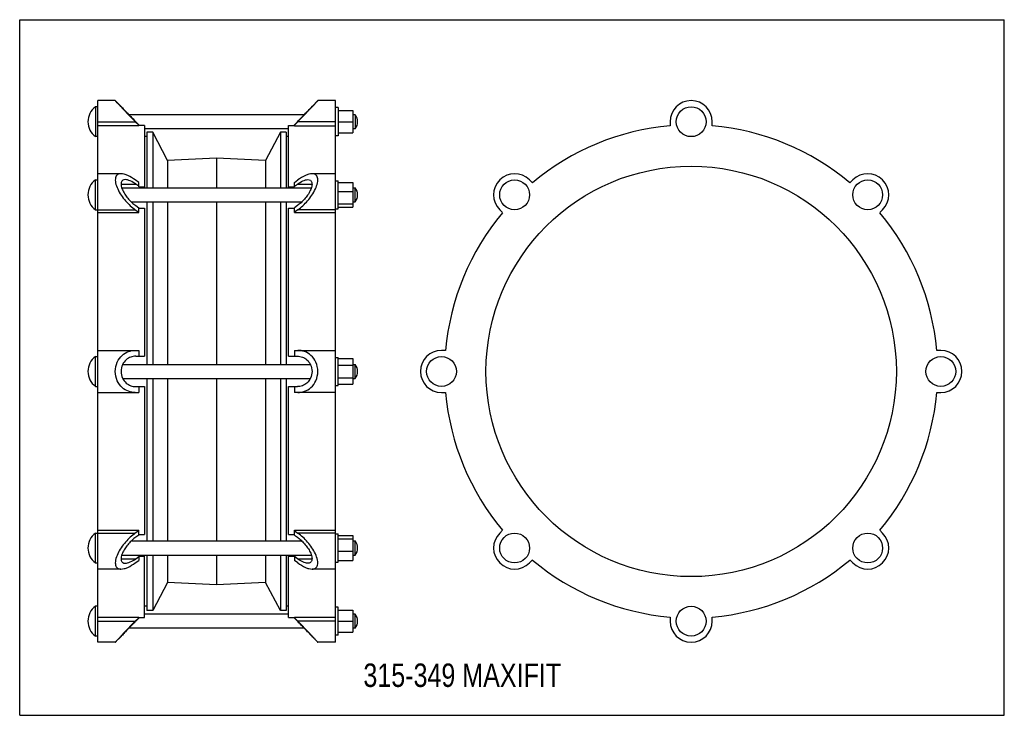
# Model space of a CAD drawing. Header units: millimetres. Extents: x 0 to 841, y 0 to 594.
import ezdxf

# ---------------------------------------------------------------- set-up
doc = ezdxf.new("R2010")
doc.units = ezdxf.units.MM
doc.header["$LTSCALE"] = 46.255
doc.layers.get('0').update_dxf_attribs({"linetype": 'CONTINUOUS'})
doc.layers.add('02___PRT_ALL_AXES', color=7, linetype='CONTINUOUS')
doc.styles.get("Standard").update_dxf_attribs({"font": 'txt', "width": 0.8})

msp = doc.modelspace()

# ---------------------------------------------------------------- linework, layer by layer
at = {"color": 7, "linetype": 'CONTINUOUS'}
for p, q in [((0, 0), (0, 594)), ((0, 594), (841, 594)), ((841, 0), (841, 594)), ((66.65, 62.39), (66.65, 524.89)), ((81.65, 524.89), (66.65, 524.89)), ((81.65, 524.89), (86.61, 519.89)), ((249.69, 519.89), (254.65, 524.89)), ((269.65, 524.89), (254.65, 524.89)), ((269.65, 62.4), (269.65, 524.89)), ((86.65, 519.86), (86.61, 519.89)), ((86.93, 519.55), (86.61, 519.89)), ((86.93, 519.56), (86.75, 519.75)), ((249.69, 519.89), (249.37, 519.55)), ((249.55, 519.75), (249.37, 519.56)), ((249.69, 519.89), (249.66, 519.86)), ((272.15, 516.39), (284.6, 516.39)), ((284.6, 516.39), (284.6, 497.39)), ((66.65, 506.89), (98.76, 506.89)), ((98.76, 506.89), (101.65, 503.97)), ((99.12, 506.89), (101.65, 504.34)), ((237.18, 506.89), (234.65, 504.34)), ((237.54, 506.89), (234.65, 503.97)), ((269.65, 506.89), (237.54, 506.89)), ((272.15, 506.89), (284.6, 506.89)), ((286.65, 512.89), (284.6, 512.89)), ((555.53, 506.89), (555.53, 503.37)), ((591.53, 503.37), (591.53, 506.89)), ((101.65, 503.37), (66.65, 503.37)), ((101.65, 503.37), (101.65, 504.34)), ((106.65, 503.74), (101.65, 503.74)), ((106.65, 503.74), (106.65, 450.44)), ((229.65, 450.44), (229.65, 503.74)), ((229.65, 503.74), (234.65, 503.74)), ((234.65, 503.37), (234.65, 504.34)), ((234.65, 503.37), (269.65, 503.37)), ((272.15, 497.39), (284.6, 497.39)), ((286.65, 500.89), (284.6, 500.89)), ((108.65, 494.14), (106.65, 494.14)), ((229.65, 494.14), (227.65, 494.14)), ((86.53, 462.44), (66.65, 462.44)), ((101.65, 455.1), (98.76, 457.16)), ((101.65, 451.4), (101.65, 455.1)), ((234.65, 455.1), (237.54, 457.16)), ((234.65, 451.4), (234.65, 455.1)), ((269.65, 462.44), (249.77, 462.44)), ((437.95, 454.67), (435.46, 457.16)), ((711.59, 457.16), (709.1, 454.67)), ((86.62, 453.63), (99.12, 453.63)), ((101.65, 451.82), (99.12, 453.63)), ((101.65, 451.4), (106.65, 451.4)), ((229.65, 451.4), (234.65, 451.4)), ((234.65, 451.82), (237.18, 453.63)), ((237.18, 453.63), (249.68, 453.63)), ((66.65, 431.71), (98.76, 431.71)), ((66.65, 429.22), (101.65, 429.22)), ((98.76, 431.71), (101.65, 429.64)), ((99.12, 435.24), (101.65, 433.44)), ((101.65, 429.22), (101.65, 433.44)), ((101.65, 433.01), (106.65, 433.01)), ((106.65, 433.01), (106.65, 306.64)), ((229.65, 306.64), (229.65, 433.01)), ((229.65, 433.01), (234.65, 433.01)), ((237.18, 435.24), (234.65, 433.44)), ((234.65, 429.22), (234.65, 433.44)), ((237.54, 431.71), (234.65, 429.64)), ((234.65, 429.22), (269.65, 429.22)), ((269.65, 431.71), (237.54, 431.71)), ((410.01, 431.71), (412.5, 429.22)), ((734.56, 429.22), (737.04, 431.71)), ((66.65, 311.64), (101.65, 311.64)), ((101.65, 311.64), (101.65, 306.64)), ((234.65, 311.64), (269.65, 311.64)), ((234.65, 311.64), (234.65, 306.64)), ((363.8, 311.64), (360.28, 311.64)), ((786.78, 311.64), (783.26, 311.64)), ((99.12, 306.64), (106.65, 306.64)), ((229.65, 306.64), (237.18, 306.64)), ((99.12, 280.64), (106.65, 280.64)), ((101.65, 280.64), (101.65, 275.64)), ((106.65, 280.64), (106.65, 154.28)), ((229.65, 280.64), (237.18, 280.64)), ((229.65, 154.28), (229.65, 280.64)), ((234.65, 280.64), (234.65, 275.64)), ((66.65, 275.64), (101.65, 275.64)), ((269.65, 275.64), (234.65, 275.64)), ((360.28, 275.64), (363.8, 275.64)), ((783.26, 275.64), (786.78, 275.64)), ((66.65, 158.07), (101.65, 158.07)), ((66.65, 155.58), (98.76, 155.58)), ((101.65, 157.65), (98.76, 155.58)), ((101.65, 153.85), (99.12, 152.05)), ((101.65, 153.85), (101.65, 158.07)), ((101.65, 154.28), (106.65, 154.28)), ((229.65, 154.28), (234.65, 154.28)), ((234.65, 158.07), (269.65, 158.07)), ((234.65, 153.85), (234.65, 158.07)), ((234.65, 157.65), (237.54, 155.58)), ((234.65, 153.85), (237.18, 152.05)), ((269.65, 155.58), (237.54, 155.58)), ((412.5, 158.07), (410.01, 155.58)), ((737.04, 155.58), (734.56, 158.07)), ((99.12, 133.66), (101.65, 135.47)), ((101.65, 135.89), (106.65, 135.89)), ((101.65, 135.89), (101.65, 132.19)), ((106.65, 83.55), (106.65, 136.85)), ((229.65, 83.55), (229.65, 136.85)), ((229.65, 135.89), (234.65, 135.89)), ((234.65, 135.89), (234.65, 132.19)), ((237.18, 133.66), (234.65, 135.47)), ((86.62, 133.66), (99.12, 133.66)), ((98.76, 130.13), (101.65, 132.19)), ((237.54, 130.13), (234.65, 132.19)), ((237.18, 133.66), (249.68, 133.66)), ((435.46, 130.13), (437.95, 132.62)), ((709.1, 132.62), (711.59, 130.13)), ((86.53, 124.85), (66.65, 124.85)), ((269.65, 124.85), (249.77, 124.85)), ((108.65, 93.14), (106.65, 93.14)), ((229.65, 93.14), (227.65, 93.14)), ((66.65, 83.92), (101.65, 83.92)), ((66.65, 80.39), (98.76, 80.39)), ((101.65, 83.32), (98.76, 80.39)), ((101.65, 82.95), (99.12, 80.39)), ((101.65, 83.32), (101.65, 83.92)), ((101.65, 83.55), (106.65, 83.55)), ((101.65, 83.25), (101.65, 82.95)), ((229.65, 83.55), (234.65, 83.55)), ((234.65, 83.92), (269.65, 83.92)), ((234.65, 83.32), (234.65, 83.92)), ((234.65, 83.32), (237.54, 80.39)), ((234.65, 83.25), (234.65, 82.95)), ((234.65, 82.95), (237.18, 80.39)), ((269.65, 80.39), (237.54, 80.39)), ((555.53, 83.92), (555.53, 80.39)), ((591.53, 80.39), (591.53, 83.92)), ((81.65, 62.39), (86.61, 67.39)), ((86.61, 67.39), (86.93, 67.74)), ((86.61, 67.39), (86.65, 67.43)), ((86.75, 67.54), (86.93, 67.73)), ((249.37, 67.74), (249.69, 67.39)), ((249.37, 67.73), (249.55, 67.54)), ((249.66, 67.43), (249.69, 67.39)), ((249.69, 67.39), (254.65, 62.39)), ((81.65, 62.39), (66.65, 62.39)), ((269.65, 62.39), (254.65, 62.39)), ((0, 0), (841, 0))]:
    msp.add_line(p, q, dxfattribs=at)
for centre, radius, start, end in [((573.53, 506.89), 18, 0, 180), ((563.93, 966.04), 653.6, 222.94212, 223.18538), ((543.77, 946.89), 625.8, 223.17005, 224.67552), ((-213.11, 952.33), 633.64, 315.33379, 316.82063), ((527.46, 931.21), 602.93, 224.54749, 224.72968), ((-191.16, 931.21), 602.93, 315.27032, 315.45251), ((573.53, 293.64), 210.5, 94.90539, 130.09461), ((573.53, 293.64), 210.5, 49.90539, 85.09461), ((422.74, 444.44), 18, 45, 225), ((724.32, 444.44), 18, 315, 135), ((573.53, 293.64), 210.5, 139.90539, 175.09461), ((573.53, 293.64), 210.5, 4.90539, 40.09461), ((360.28, 293.64), 18, 90, 270), ((786.78, 293.64), 18, 270, 90), ((573.53, 293.64), 210.5, 184.90539, 220.09461), ((573.53, 293.64), 210.5, 319.90539, 355.09461), ((422.74, 142.85), 18, 135, 315), ((724.32, 142.85), 18, 225, 45), ((573.53, 293.64), 210.5, 229.90539, 265.09461), ((573.53, 293.64), 210.5, 274.90539, 310.09461), ((549.41, -365.04), 633.64, 135.33379, 136.82057), ((527.46, -343.92), 602.93, 135.27032, 135.4525), ((-191.16, -343.92), 602.93, 44.5475, 44.72968), ((-207.46, -359.6), 625.8, 43.17012, 44.67552), ((573.53, 80.39), 18, 180, 360), ((-227.62, -378.75), 653.6, 42.94216, 43.18545)]:
    msp.add_arc(centre, radius, start, end, dxfattribs=at)
for points, knots in [([(85.46, 520.77), (84.95, 521.32), (84.03, 522.3), (82.95, 523.49), (82.31, 524.17), (81.93, 524.6), (81.82, 524.69), (81.63, 524.92), (81.65, 524.89)], [0, 0, 0, 0, 0.403789, 0.721956, 0.840638, 0.928191, 0.981976, 1, 1, 1, 1]), ([(254.65, 524.89), (254.68, 524.94), (254.38, 524.58), (254.21, 524.42), (253.61, 523.76), (252.96, 523.06), (252.11, 522.14), (250.77, 520.69), (249.69, 519.54), (248.95, 518.74)], [0, 0, 0, 0, 0.019272, 0.076293, 0.167942, 0.29032, 0.438847, 0.609129, 1, 1, 1, 1]), ([(86.61, 519.89), (86.97, 519.5), (88.24, 518.17), (90.65, 515.6), (94.01, 512.11), (96.48, 509.58), (97.78, 508.26)], [0, 0, 0, 0, 0.09845, 0.341839, 0.656213, 1, 1, 1, 1]), ([(238.53, 508.26), (239.82, 509.58), (242.29, 512.11), (245.65, 515.6), (248.06, 518.17), (249.33, 519.5), (249.69, 519.89)], [0, 0, 0, 0, 0.343787, 0.658161, 0.90155, 1, 1, 1, 1]), ([(86.53, 462.44), (85.51, 462.44), (83.89, 462.11), (82.4, 460.58), (81.75, 458.95), (81.58, 456.92), (82, 453.62), (83.63, 449.2), (86.6, 444.08), (90.28, 439.33), (94.34, 435.17), (97.27, 432.77), (98.76, 431.71)], [0, 0, 0, 0, 0.077153, 0.114845, 0.15719, 0.20771, 0.267392, 0.407663, 0.560809, 0.714046, 0.861405, 1, 1, 1, 1]), ([(98.76, 457.16), (96.73, 458.61), (93.67, 460.51), (89.46, 462.09), (87.46, 462.44), (86.53, 462.44)], [0, 0, 0, 0, 0.555028, 0.793203, 1, 1, 1, 1]), ([(90.2, 457.44), (89.46, 457.44), (88.27, 457.2), (87.17, 456.1), (86.68, 454.92), (86.56, 453.44), (86.87, 451.05), (88.09, 447.86), (90.27, 444.17), (92.96, 440.74), (95.91, 437.74), (98.04, 436.01), (99.12, 435.24)], [0, 0, 0, 0, 0.078024, 0.115966, 0.158338, 0.208835, 0.268497, 0.408673, 0.561537, 0.714475, 0.861608, 1, 1, 1, 1]), ([(99.12, 453.63), (97.65, 454.68), (95.42, 456.05), (92.34, 457.19), (90.88, 457.44), (90.2, 457.44)], [0, 0, 0, 0, 0.553606, 0.792059, 1, 1, 1, 1]), ([(246.1, 457.44), (246.85, 457.44), (248.03, 457.2), (249.13, 456.1), (249.62, 454.92), (249.74, 453.44), (249.43, 451.05), (248.22, 447.86), (246.03, 444.17), (243.35, 440.74), (240.39, 437.74), (238.26, 436.01), (237.18, 435.24)], [0, 0, 0, 0, 0.078024, 0.115966, 0.158338, 0.208835, 0.268497, 0.408673, 0.561537, 0.714475, 0.861608, 1, 1, 1, 1]), ([(237.18, 453.63), (238.65, 454.68), (240.88, 456.05), (243.96, 457.19), (245.42, 457.44), (246.1, 457.44)], [0, 0, 0, 0, 0.553606, 0.792059, 1, 1, 1, 1]), ([(249.77, 462.44), (248.84, 462.44), (246.85, 462.09), (242.63, 460.51), (239.57, 458.61), (237.54, 457.16)], [0, 0, 0, 0, 0.206797, 0.444972, 1, 1, 1, 1]), ([(237.54, 431.71), (239.03, 432.77), (241.96, 435.17), (246.02, 439.33), (249.7, 444.08), (252.67, 449.2), (254.31, 453.62), (254.72, 456.92), (254.56, 458.95), (253.9, 460.58), (252.41, 462.11), (250.79, 462.44), (249.77, 462.44)], [0, 0, 0, 0, 0.138595, 0.285954, 0.439191, 0.592337, 0.732608, 0.79229, 0.84281, 0.885155, 0.922847, 1, 1, 1, 1]), ([(98.76, 275.64), (96.78, 275.64), (92.67, 276.35), (87.02, 279.77), (82.72, 285.78), (81.08, 293.64), (82.72, 301.51), (87.02, 307.52), (92.67, 310.94), (96.78, 311.64), (98.76, 311.64)], [0, 0, 0, 0, 0.108186, 0.222323, 0.351756, 0.5, 0.648244, 0.777678, 0.891814, 1, 1, 1, 1]), ([(237.54, 275.64), (239.52, 275.64), (243.63, 276.35), (249.28, 279.77), (253.58, 285.78), (255.22, 293.64), (253.58, 301.51), (249.28, 307.52), (243.63, 310.94), (239.52, 311.64), (237.54, 311.64)], [0, 0, 0, 0, 0.108186, 0.222323, 0.351756, 0.5, 0.648244, 0.777678, 0.891814, 1, 1, 1, 1]), ([(99.12, 306.64), (97.68, 306.64), (94.69, 306.13), (90.58, 303.67), (87.41, 299.35), (86.19, 293.64), (87.42, 287.94), (90.58, 283.62), (94.69, 281.16), (97.68, 280.64), (99.12, 280.64)], [0, 0, 0, 0, 0.108272, 0.222665, 0.352085, 0.500104, 0.648047, 0.777396, 0.891751, 1, 1, 1, 1]), ([(237.18, 306.64), (238.62, 306.64), (241.61, 306.13), (245.72, 303.67), (248.89, 299.35), (250.12, 293.64), (248.89, 287.94), (245.72, 283.62), (241.61, 281.16), (238.62, 280.64), (237.18, 280.64)], [0, 0, 0, 0, 0.108272, 0.222665, 0.352085, 0.500104, 0.648047, 0.777396, 0.891751, 1, 1, 1, 1]), ([(98.76, 155.58), (97.27, 154.52), (94.34, 152.12), (90.28, 147.96), (86.6, 143.21), (83.63, 138.09), (82, 133.67), (81.58, 130.37), (81.75, 128.34), (82.4, 126.71), (83.89, 125.18), (85.51, 124.85), (86.53, 124.85)], [0, 0, 0, 0, 0.138595, 0.285954, 0.439191, 0.592337, 0.732608, 0.79229, 0.84281, 0.885155, 0.922847, 1, 1, 1, 1]), ([(99.12, 152.05), (98.04, 151.28), (95.91, 149.55), (92.96, 146.55), (90.27, 143.12), (88.09, 139.43), (86.87, 136.23), (86.56, 133.84), (86.68, 132.37), (87.17, 131.19), (88.27, 130.09), (89.46, 129.85), (90.2, 129.85)], [0, 0, 0, 0, 0.138398, 0.285568, 0.438542, 0.591471, 0.731648, 0.791303, 0.841745, 0.884104, 0.922022, 1, 1, 1, 1]), ([(237.18, 152.05), (238.26, 151.28), (240.39, 149.55), (243.35, 146.55), (246.03, 143.12), (248.22, 139.43), (249.43, 136.23), (249.74, 133.84), (249.62, 132.37), (249.13, 131.19), (248.03, 130.09), (246.85, 129.85), (246.1, 129.85)], [0, 0, 0, 0, 0.138398, 0.285568, 0.438542, 0.591471, 0.731648, 0.791303, 0.841745, 0.884104, 0.922022, 1, 1, 1, 1]), ([(249.77, 124.85), (250.79, 124.85), (252.41, 125.18), (253.9, 126.71), (254.56, 128.34), (254.72, 130.37), (254.31, 133.67), (252.67, 138.09), (249.7, 143.21), (246.02, 147.96), (241.96, 152.12), (239.03, 154.52), (237.54, 155.58)], [0, 0, 0, 0, 0.077153, 0.114845, 0.15719, 0.20771, 0.267392, 0.407663, 0.560809, 0.714046, 0.861405, 1, 1, 1, 1]), ([(86.53, 124.85), (87.46, 124.85), (89.46, 125.2), (93.67, 126.78), (96.73, 128.68), (98.76, 130.13)], [0, 0, 0, 0, 0.206796, 0.444972, 1, 1, 1, 1]), ([(90.2, 129.85), (90.88, 129.85), (92.34, 130.1), (95.42, 131.24), (97.65, 132.61), (99.12, 133.66)], [0, 0, 0, 0, 0.207908, 0.446357, 1, 1, 1, 1]), ([(246.1, 129.85), (245.42, 129.85), (243.96, 130.1), (240.88, 131.24), (238.65, 132.61), (237.18, 133.66)], [0, 0, 0, 0, 0.207908, 0.446357, 1, 1, 1, 1]), ([(237.54, 130.13), (239.57, 128.68), (242.63, 126.78), (246.85, 125.2), (248.84, 124.85), (249.77, 124.85)], [0, 0, 0, 0, 0.555028, 0.793204, 1, 1, 1, 1]), ([(97.78, 79.03), (96.48, 77.71), (93.97, 75.14), (91.15, 72.21), (88.87, 69.79), (88.1, 68.99), (86.26, 67), (86.61, 67.39)], [0, 0, 0, 0, 0.343787, 0.658161, 0.792631, 0.90155, 1, 1, 1, 1]), ([(249.69, 67.39), (250.04, 67), (248.2, 68.99), (247.43, 69.79), (245.15, 72.21), (242.33, 75.14), (239.82, 77.71), (238.53, 79.03)], [0, 0, 0, 0, 0.09845, 0.207369, 0.341839, 0.656213, 1, 1, 1, 1]), ([(81.65, 62.4), (81.68, 62.44), (81.84, 62.59), (82.14, 62.94), (82.66, 63.5), (83.35, 64.24), (84.19, 65.15), (85.54, 66.61), (86.61, 67.75), (87.36, 68.55)], [0, 0, 0, 0, 0.019272, 0.076295, 0.167944, 0.290324, 0.438851, 0.609132, 1, 1, 1, 1]), ([(250.84, 66.52), (251.36, 65.97), (252.27, 64.98), (253.34, 63.82), (254, 63.1), (254.34, 62.74), (254.53, 62.51), (254.63, 62.42), (254.65, 62.4)], [0, 0, 0, 0, 0.403787, 0.721953, 0.840636, 0.92819, 0.981976, 1, 1, 1, 1])]:
    msp.add_open_spline(points, degree=3, knots=knots, dxfattribs=at)
at = {"layer": '02___PRT_ALL_AXES', "color": 7, "linetype": 'CONTINUOUS'}
for p, q in [((64.65, 519.64), (64.65, 494.14)), ((66.65, 519.64), (64.65, 519.64)), ((272.15, 518.89), (269.65, 518.89)), ((272.15, 518.89), (272.15, 494.89)), ((243.04, 512.89), (93.26, 512.89)), ((286.65, 512.89), (286.65, 500.89)), ((229.65, 500.89), (106.65, 500.89)), ((108.65, 497.84), (108.65, 450.44)), ((113.65, 497.84), (108.65, 497.84)), ((113.65, 497.84), (113.65, 450.44)), ((126.25, 473.89), (113.65, 497.84)), ((222.65, 497.84), (210.05, 473.89)), ((222.65, 497.84), (222.65, 450.44)), ((227.65, 497.84), (222.65, 497.84)), ((227.65, 497.84), (227.65, 450.44)), ((66.65, 494.14), (64.65, 494.14)), ((272.15, 494.89), (269.65, 494.89)), ((168.15, 475.89), (126.25, 473.89)), ((126.25, 473.89), (126.25, 450.44)), ((168.15, 475.89), (168.15, 450.44)), ((210.05, 473.89), (168.15, 475.89)), ((210.05, 473.89), (210.05, 450.44)), ((64.65, 431.69), (64.65, 457.19)), ((64.65, 457.19), (66.65, 457.19)), ((269.65, 456.44), (272.15, 456.44)), ((272.15, 432.44), (272.15, 456.43)), ((272.15, 455.03), (284.6, 455.03)), ((284.6, 455.03), (284.6, 433.84)), ((87.19, 450.44), (249.12, 450.44)), ((272.15, 447.27), (284.6, 447.27)), ((284.6, 450.44), (286.65, 450.44)), ((286.65, 438.44), (286.65, 450.44)), ((95.29, 438.44), (241.02, 438.44)), ((108.65, 438.44), (108.65, 299.64)), ((113.65, 438.44), (113.65, 299.64)), ((126.25, 438.44), (126.25, 299.64)), ((168.15, 438.44), (168.15, 299.64)), ((210.05, 438.44), (210.05, 299.64)), ((222.65, 438.44), (222.65, 299.64)), ((227.65, 438.44), (227.65, 299.64)), ((284.6, 438.44), (286.65, 438.44)), ((64.65, 431.69), (66.65, 431.69)), ((269.65, 432.44), (272.15, 432.44)), ((272.15, 436.68), (284.6, 436.68)), ((272.15, 433.84), (284.6, 433.84)), ((64.65, 280.89), (64.65, 306.39)), ((64.65, 306.39), (66.65, 306.39)), ((269.65, 305.64), (272.15, 305.64)), ((272.15, 281.64), (272.15, 305.64)), ((272.15, 304.61), (284.6, 304.61)), ((284.6, 304.61), (284.6, 282.68)), ((88, 299.64), (248.3, 299.64)), ((272.15, 299.13), (284.6, 299.13)), ((284.6, 299.64), (286.65, 299.64)), ((286.65, 287.64), (286.65, 299.64)), ((88, 287.64), (248.3, 287.64)), ((108.65, 287.64), (108.65, 148.85)), ((113.65, 287.64), (113.65, 148.85)), ((126.25, 287.64), (126.25, 148.85)), ((168.15, 287.64), (168.15, 148.85)), ((210.05, 287.64), (210.05, 148.85)), ((222.65, 287.64), (222.65, 148.85)), ((227.65, 287.64), (227.65, 148.85)), ((272.15, 288.16), (284.6, 288.16)), ((284.6, 287.64), (286.65, 287.64)), ((64.65, 280.89), (66.65, 280.89)), ((269.65, 281.64), (272.15, 281.64)), ((272.15, 282.68), (284.6, 282.68)), ((64.65, 155.6), (66.65, 155.6)), ((64.65, 130.1), (64.65, 155.6)), ((269.65, 154.85), (272.15, 154.85)), ((272.15, 130.86), (272.15, 154.85)), ((272.15, 153.45), (284.6, 153.45)), ((284.6, 153.45), (284.6, 132.26)), ((95.28, 148.85), (241.02, 148.85)), ((272.15, 150.61), (284.6, 150.61)), ((284.6, 148.85), (286.65, 148.85)), ((286.65, 136.85), (286.65, 148.85)), ((87.19, 136.85), (249.12, 136.85)), ((108.65, 136.85), (108.65, 89.44)), ((113.65, 136.85), (113.65, 89.44)), ((126.25, 136.85), (126.25, 113.39)), ((168.15, 136.85), (168.15, 111.39)), ((210.05, 136.85), (210.05, 113.39)), ((222.65, 136.85), (222.65, 89.44)), ((227.65, 136.85), (227.65, 89.44)), ((272.15, 140.02), (284.6, 140.02)), ((284.6, 136.85), (286.65, 136.85)), ((64.65, 130.1), (66.65, 130.1)), ((269.65, 130.85), (272.15, 130.85)), ((272.15, 132.26), (284.6, 132.26)), ((126.25, 113.39), (113.65, 89.44)), ((168.15, 111.39), (126.25, 113.39)), ((210.05, 113.39), (168.15, 111.39)), ((222.65, 89.44), (210.05, 113.39)), ((66.65, 93.14), (64.65, 93.14)), ((64.65, 67.64), (64.65, 93.14)), ((229.65, 86.39), (106.65, 86.39)), ((113.65, 89.44), (108.65, 89.44)), ((227.65, 89.44), (222.65, 89.44)), ((272.15, 92.39), (269.65, 92.39)), ((272.15, 68.39), (272.15, 92.39)), ((272.15, 89.89), (284.6, 89.89)), ((284.6, 89.89), (284.6, 70.89)), ((286.65, 86.39), (284.6, 86.39)), ((286.65, 74.39), (286.65, 86.39)), ((272.15, 80.39), (284.6, 80.39)), ((66.65, 67.64), (64.65, 67.64)), ((243.04, 74.39), (93.26, 74.39)), ((272.15, 68.39), (269.65, 68.39)), ((272.15, 70.89), (284.6, 70.89)), ((286.65, 74.39), (284.6, 74.39))]:
    msp.add_line(p, q, dxfattribs=at)
for centre, radius in [((573.53, 506.89), 12.75), ((573.53, 293.64), 175.25), ((422.74, 444.44), 12.75), ((724.32, 444.44), 12.75), ((360.28, 293.64), 12.75), ((786.78, 293.64), 12.75), ((422.74, 142.85), 12.75), ((724.32, 142.85), 12.75), ((573.53, 80.39), 12.75)]:
    msp.add_circle(centre, radius, dxfattribs=at)
for centre, radius, start, end in [((74.32, 506.89), 16, 127.16729, 232.83271), ((278.65, 506.89), 10, 323.1301, 36.8699), ((74.32, 444.44), 16, 127.16729, 232.83271), ((278.65, 444.44), 10, 323.1301, 36.8699), ((74.32, 293.64), 16, 127.16729, 232.83271), ((278.65, 293.64), 10, 323.1301, 36.8699), ((74.32, 142.85), 16, 127.16729, 232.83271), ((278.65, 142.85), 10, 323.1301, 36.8699), ((74.32, 80.39), 16, 127.16729, 232.83271), ((278.65, 80.39), 10, 323.1301, 36.8699)]:
    msp.add_arc(centre, radius, start, end, dxfattribs=at)

# ---------------------------------------------------------------- texts
at = {"color": 2, "linetype": 'CONTINUOUS', "insert": (293.58, 44.23), "char_height": 20, "width": 240, "attachment_point": 1, "line_spacing_factor": 0.9}
msp.add_mtext('315-349 MAXIFIT', dxfattribs=at)

doc.saveas('drawing.dxf')
